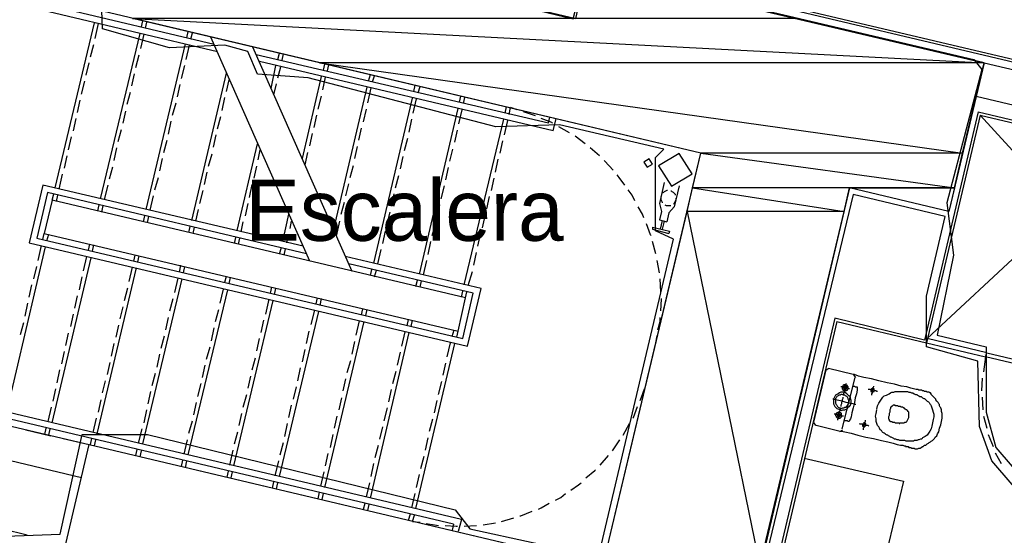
# Model space of a CAD drawing. Header units: feet. Extents: x -79 to 198, y -22 to 181.
# Tile 123 of 164: x 96 to 115, y 105 to 115. Entities that reach past the tile are written whole.
import ezdxf
from ezdxf.enums import TextEntityAlignment as Align

# ---------------------------------------------------------------- set-up
doc = ezdxf.new("R2010")
doc.units = ezdxf.units.FT
for name, color, linetype in [('A-AREA-COMUN', 252, 'CONTINUOUS'), ('A-AREA-UNIDAD', 30, 'CONTINUOUS'), ('A-LINEA', 7, 'CONTINUOUS'), ('A-MURO-CONCRETO', 8, 'CONTINUOUS'), ('A-NOMBRE-ESPACIO', 2, 'CONTINUOUS')]:
    doc.layers.add(name, color=color, linetype=linetype)

msp = doc.modelspace()

# ---------------------------------------------------------------- linework, layer by layer
at = {"layer": 'A-AREA-COMUN'}
msp.add_lwpolyline([(94.848, 104.7644), (96.448, 104.8178), (96.88, 106.7733), (98.16, 106.7733), (104.192, 105.2978), (104.48, 104.9244), (107.008, 104.3733), (108.48, 110.6133), (108.128, 110.7733), (108.128, 112.2133), (108.288, 112.3733), (106.24, 112.8533), (104.992, 112.8178), (101.312, 113.7778), (100.32, 113.8489), (100.128, 114.2933), (99.68, 114.4178), (98.592, 114.3644), (97.28, 114.7378), (97.152, 118.2044)], dxfattribs=at)
at = {"layer": 'A-AREA-UNIDAD'}
for points in [[(93.248, 123.0044), (98.528, 121.7244), (98.528, 120.7644), (98.272, 119.8578), (98.72, 119.6978), (98.72, 118.5244), (97.952, 118.4889), (97.728, 116.8889), (97.888, 117.0133), (106.512, 114.9333), (106.72, 115.7333), (106.912, 115.8933), (114.368, 114.1333), (114.528, 113.9378), (113.84, 111.3244), (113.968, 110.2933), (113.648, 108.7289), (114.608, 108.4978), (114.608, 107.2178), (114.8, 106.5244), (115.76, 105.4044)], [(115.52, 105.3333), (114.72, 106.2578), (114.48, 106.9333), (114.448, 108.2133), (113.44, 108.4978), (113.44, 109.4933), (113.808, 111.0578), (112, 111.4844), (109.632, 101.6533), (108.56, 101.6533), (99.6, 103.8044), (98.272, 103.8933), (95.12, 104.6578), (94, 99.8578), (92.832, 99.7333), (81.92, 102.3289), (80.08, 101.2089), (79.04, 101.2089), (78.8, 102.0089), (78.24, 101.6533)]]:
    msp.add_lwpolyline(points, dxfattribs=at)
at = {"layer": 'A-LINEA'}
for p, q in [((137.1067, 108.8844), (106.52, 116.1244)), ((106.5867, 116.1644), (137.0933, 108.9378)), ((99.4667, 114.4311), (96.3733, 115.1644)), ((99.5333, 114.2844), (96.2267, 115.0711)), ((96.3467, 111.6178), (97.12, 114.8578)), ((97.1333, 114.5511), (97.2, 114.8444)), ((98.04, 114.7778), (98.0667, 114.8978)), ((98.12, 114.7511), (98.1467, 114.8711)), ((97.24, 111.4044), (98.0133, 114.6444)), ((98.0267, 114.3511), (98.0933, 114.6311)), ((98.9333, 114.5644), (98.96, 114.6844)), ((99.0133, 114.5378), (99.04, 114.6578)), ((101.3467, 110.1778), (99.4, 114.5778)), ((97.04, 114.1911), (97.1067, 114.4311)), ((98.1333, 111.1911), (98.9067, 114.4444)), ((98.92, 114.1378), (98.9867, 114.4178)), ((102.1733, 109.9778), (100.2267, 114.3778)), ((97.9333, 113.9778), (98, 114.2311)), ((106.0267, 112.8844), (100.2933, 114.2311)), ((100.72, 114.1378), (100.7467, 114.2578)), ((100.8, 114.1244), (100.8267, 114.2444)), ((96.96, 113.8311), (97.0133, 114.0711)), ((98.8267, 113.7644), (98.8933, 114.0178)), ((106.12, 112.7378), (100.36, 114.0978)), ((100.5867, 113.5644), (100.68, 114.0178)), ((100.72, 113.7778), (100.7733, 113.9911)), ((101.6133, 113.9244), (101.64, 114.0444)), ((101.6933, 113.9111), (101.72, 114.0311)), ((114.5733, 114.0711), (122.1467, 112.2844)), ((97.8533, 113.6178), (97.9067, 113.8578)), ((99.0267, 110.9778), (99.7067, 113.8711)), ((101.2, 112.1911), (101.5733, 113.8044)), ((101.6, 113.5378), (101.6533, 113.7911)), ((102.4933, 113.7111), (102.5333, 113.8444)), ((102.5733, 113.6978), (102.6133, 113.8178)), ((96.8667, 113.4578), (96.9333, 113.7111)), ((98.7467, 113.4044), (98.8, 113.6444)), ((99.7067, 113.5111), (99.76, 113.7378)), ((100.64, 113.4444), (100.6933, 113.6578)), ((101.8133, 110.8044), (102.4667, 113.5911)), ((102.48, 113.2844), (102.5467, 113.5778)), ((103.3867, 113.5111), (103.4133, 113.6311)), ((103.4667, 113.4844), (103.5067, 113.6044)), ((97.76, 113.2578), (97.8267, 113.4978)), ((99.6267, 113.1378), (99.68, 113.3911)), ((101.5067, 113.1644), (101.5733, 113.4178)), ((102.6, 110.1378), (103.36, 113.3778)), ((104.28, 113.2978), (104.3067, 113.4178)), ((104.36, 113.2711), (104.3867, 113.3911)), ((114.4133, 113.4178), (122, 111.6311)), ((96.7867, 113.0978), (96.84, 113.3378)), ((98.6533, 113.0444), (98.72, 113.2844)), ((103.3733, 113.0844), (103.44, 113.3644)), ((103.4933, 109.9244), (104.2533, 113.1778)), ((105.1733, 113.0844), (105.2, 113.2044)), ((105.2533, 113.0578), (105.28, 113.1911)), ((105.4133, 113.1511), (105.28, 113.1911)), ((97.68, 112.8844), (97.7333, 113.1244)), ((99.5333, 112.7778), (99.6, 113.0178)), ((101.4267, 112.8044), (101.48, 113.0444)), ((102.4, 112.9111), (102.4533, 113.1644)), ((104.2667, 112.8711), (104.3333, 113.1511)), ((106.0267, 112.8844), (106.0533, 113.0044)), ((114.4933, 113.0444), (113.44, 108.5778)), ((116.08, 111.2978), (114.4933, 113.0444)), ((114.4933, 113.0444), (118.4133, 112.1111)), ((96.7067, 112.7378), (96.76, 112.9778)), ((98.5733, 112.6711), (98.6267, 112.9244)), ((102.3067, 112.5511), (102.36, 112.7911)), ((103.2933, 112.7111), (103.3467, 112.9644)), ((104.3733, 109.7111), (105.1467, 112.9644)), ((105.16, 112.6578), (105.2267, 112.9378)), ((106.12, 112.7378), (106.1733, 112.9778)), ((106.44, 112.6978), (106.2267, 112.8178)), ((96.6133, 112.3644), (96.6667, 112.6178)), ((97.5867, 112.5244), (97.6533, 112.7644)), ((99.4533, 112.4178), (99.5067, 112.6578)), ((101.3467, 112.4444), (101.4, 112.6844)), ((104.1867, 112.5111), (104.24, 112.7511)), ((106.7467, 112.4844), (106.5467, 112.6311)), ((97.5067, 112.1511), (97.56, 112.4044)), ((98.48, 112.3111), (98.5467, 112.5511)), ((99.92, 110.7778), (100.32, 112.4844)), ((102.2267, 112.1911), (102.28, 112.4311)), ((103.2, 112.3511), (103.2667, 112.5911)), ((105.08, 112.2978), (105.1333, 112.5378)), ((107.0267, 112.2444), (106.84, 112.4044)), ((96.5333, 112.0044), (96.5867, 112.2444)), ((99.36, 112.0444), (99.4267, 112.2844)), ((100.3333, 112.1644), (100.3733, 112.3644)), ((101.2533, 112.0711), (101.3067, 112.3111)), ((103.12, 111.9911), (103.1733, 112.2311)), ((104.0933, 112.1378), (104.1467, 112.3778)), ((97.4133, 111.7911), (97.48, 112.0311)), ((98.4, 111.9511), (98.4533, 112.1911)), ((100.2533, 111.8044), (100.3067, 112.0444)), ((102.1333, 111.8178), (102.2, 112.0578)), ((104.0133, 111.7778), (104.0667, 112.0178)), ((104.9867, 111.9244), (105.04, 112.1778)), ((96.4267, 111.5911), (96.4933, 111.8844)), ((99.28, 111.6844), (99.3333, 111.9244)), ((103.0267, 111.6178), (103.0933, 111.8578)), ((97.32, 111.3911), (97.3867, 111.6711)), ((98.3067, 111.5778), (98.3733, 111.8178)), ((100.16, 111.4311), (100.2133, 111.6844)), ((102.0533, 111.4578), (102.1067, 111.6978)), ((103.92, 111.4044), (103.9867, 111.6578)), ((104.9067, 111.5644), (104.96, 111.8044)), ((108.2933, 111.7244), (108.2, 111.3111)), ((96.2933, 111.3778), (96.32, 111.4978)), ((96.3733, 111.3511), (96.4, 111.4711)), ((98.2133, 111.1778), (98.28, 111.4578)), ((99.1867, 111.3111), (99.2533, 111.5644)), ((102.9467, 111.2578), (103, 111.4978)), ((104.8133, 111.2044), (104.8667, 111.4444)), ((97.1867, 111.1644), (97.2133, 111.2844)), ((97.2667, 111.1378), (97.2933, 111.2711)), ((100.08, 111.0711), (100.1333, 111.3111)), ((101.96, 111.0978), (102.0267, 111.3378)), ((103.84, 111.0444), (103.8933, 111.2844)), ((98.08, 110.9511), (98.1067, 111.0711)), ((98.16, 110.9378), (98.1867, 111.0578)), ((99.1067, 110.9644), (99.16, 111.1911)), ((100.8133, 110.5644), (100.9333, 111.0978)), ((102.8533, 110.8844), (102.92, 111.1378)), ((104.7333, 110.8311), (104.7867, 111.0711)), ((108.3867, 111.1244), (108.3467, 110.9511)), ((100, 110.7511), (100.04, 110.9511)), ((100.96, 110.8178), (100.9867, 110.9644)), ((101.8667, 110.6711), (101.9333, 110.9644)), ((103.7467, 110.6844), (103.8133, 110.9244)), ((108.2, 110.9911), (108.3467, 110.9511)), ((108.2533, 110.9778), (108.2133, 110.8044)), ((108.2933, 110.9644), (108.2533, 110.8044)), ((113.4533, 108.6578), (116.0133, 111.0444)), ((96.1067, 110.6044), (96.1333, 110.7244)), ((96.1867, 110.5778), (96.2267, 110.7111)), ((98.9733, 110.7378), (99, 110.8578)), ((99.0533, 110.7244), (99.08, 110.8444)), ((100.8933, 110.5378), (100.9333, 110.6978)), ((102.7733, 110.5244), (102.8267, 110.7644)), ((104.64, 110.4711), (104.6933, 110.7111)), ((96.0133, 110.1911), (96.08, 110.4844)), ((97, 110.3911), (97.0267, 110.5111)), ((97.08, 110.3778), (97.1067, 110.4978)), ((99.8667, 110.5244), (99.8933, 110.6444)), ((99.9467, 110.5111), (99.9733, 110.6311)), ((103.6667, 110.3111), (103.72, 110.5644)), ((108.1333, 110.3244), (108.0667, 110.5644)), ((95.4, 107.2178), (96.16, 110.4578)), ((97.8933, 110.1778), (97.92, 110.2978)), ((97.9733, 110.1644), (98, 110.2844)), ((100.7467, 110.3244), (100.7867, 110.4444)), ((100.84, 110.2978), (100.8667, 110.4178)), ((102.68, 110.1244), (102.7467, 110.4044)), ((104.56, 110.0978), (104.6133, 110.3511)), ((96.2933, 107.0044), (97.0533, 110.2444)), ((96.9067, 109.9911), (96.9733, 110.2711)), ((98.7867, 109.9644), (98.8133, 110.0978)), ((103.5733, 109.9111), (103.64, 110.1911)), ((108.2, 109.9511), (108.16, 110.1911)), ((95.9333, 109.8311), (95.9867, 110.0711)), ((97.1733, 106.7911), (97.9467, 110.0444)), ((97.8, 109.7778), (97.8667, 110.0578)), ((98.8667, 109.9511), (98.8933, 110.0711)), ((102.5333, 109.8978), (102.56, 110.0178)), ((102.6133, 109.8711), (102.6533, 110.0044)), ((104.4533, 109.6978), (104.5333, 109.9778)), ((95.84, 109.4711), (95.8933, 109.7111)), ((96.8267, 109.6178), (96.88, 109.8711)), ((98.0667, 106.5911), (98.84, 109.8311)), ((98.6933, 109.5644), (98.76, 109.8444)), ((99.68, 109.7644), (99.7067, 109.8844)), ((99.76, 109.7378), (99.7867, 109.8578)), ((103.4267, 109.6844), (103.4533, 109.8044)), ((103.5067, 109.6711), (103.5333, 109.7911)), ((108.2267, 109.5778), (108.2133, 109.8311)), ((97.7067, 109.4044), (97.7733, 109.6578)), ((98.96, 106.3778), (99.7333, 109.6178)), ((99.5867, 109.3511), (99.6533, 109.6311)), ((100.5733, 109.5511), (100.6, 109.6711)), ((100.6533, 109.5244), (100.68, 109.6444)), ((104.32, 109.4711), (104.3467, 109.5911)), ((104.4, 109.4578), (104.4267, 109.5778)), ((95.76, 109.0978), (95.8133, 109.3511)), ((96.7333, 109.2578), (96.7867, 109.4978)), ((98.6, 109.2044), (98.6667, 109.4444)), ((99.8533, 106.1644), (100.6267, 109.4044)), ((100.48, 109.1378), (100.5467, 109.4311)), ((101.4667, 109.3378), (101.4933, 109.4578)), ((101.5467, 109.3111), (101.5733, 109.4444)), ((96.6533, 108.8978), (96.7067, 109.1378)), ((97.6267, 109.0444), (97.68, 109.2844)), ((99.4933, 108.9911), (99.56, 109.2311)), ((100.7467, 105.9511), (101.52, 109.1911)), ((101.3733, 108.9378), (101.44, 109.2178)), ((102.36, 109.1244), (102.3867, 109.2444)), ((102.44, 109.1111), (102.4667, 109.2311)), ((95.6667, 108.7378), (95.7333, 108.9778)), ((98.52, 108.8311), (98.5733, 109.0711)), ((100.3867, 108.7778), (100.44, 109.0178)), ((101.64, 105.7378), (102.4133, 108.9911)), ((102.2533, 108.7244), (102.32, 109.0044)), ((103.2533, 108.9111), (103.28, 109.0311)), ((103.3333, 108.8978), (103.36, 109.0178)), ((111.64, 109.0578), (109.8533, 101.4844)), ((111.68, 108.9911), (109.92, 101.5244)), ((111.68, 108.9911), (113.44, 108.5778)), ((96.56, 108.5244), (96.6133, 108.7644)), ((97.5467, 108.6844), (97.6, 108.9244)), ((99.4133, 108.6178), (99.4667, 108.8711)), ((101.28, 108.5644), (101.3333, 108.8044)), ((102.5333, 105.5244), (103.2933, 108.7778)), ((103.1467, 108.5111), (103.2133, 108.7911)), ((104.1333, 108.6978), (104.1733, 108.8311)), ((104.2267, 108.6844), (104.2533, 108.8044)), ((97.4533, 108.3111), (97.5067, 108.5644)), ((98.4267, 108.4711), (98.4933, 108.7111)), ((100.3067, 108.4178), (100.36, 108.6578)), ((102.1733, 108.3511), (102.2267, 108.6044)), ((103.4267, 105.3244), (104.1867, 108.5644)), ((104.04, 108.2978), (104.1067, 108.5778)), ((108.1333, 108.5778), (108.16, 108.7111)), ((113.4933, 108.6044), (113.4933, 108.6044)), ((96.48, 108.1644), (96.5333, 108.4044)), ((98.3467, 108.0978), (98.4, 108.3511)), ((99.32, 108.2578), (99.3867, 108.4978)), ((101.2, 108.2044), (101.2533, 108.4444)), ((103.0667, 108.1378), (103.12, 108.3911)), ((114.5733, 108.3511), (114.5733, 108.3511)), ((97.3733, 107.9511), (97.4267, 108.1911)), ((100.2133, 108.0444), (100.28, 108.2844)), ((102.08, 107.9911), (102.1467, 108.2311)), ((103.96, 107.9378), (104.0133, 108.1778)), ((114.6, 108.2978), (114.56, 108.0044)), ((114.6533, 108.3244), (114.6533, 108.3244)), ((96.3867, 107.7911), (96.44, 108.0444)), ((98.2533, 107.7378), (98.32, 107.9778)), ((99.24, 107.8978), (99.2933, 108.1378)), ((101.1067, 107.8311), (101.16, 108.0844)), ((102.9733, 107.7778), (103.04, 108.0178)), ((111.4667, 108.0444), (111.2267, 107.0178)), ((111.5241, 108.0699), (111.4679, 108.0352)), ((112, 107.9511), (111.52, 108.0711)), ((97.28, 107.5911), (97.3333, 107.8311)), ((99.1467, 107.5244), (99.2133, 107.7778)), ((100.1333, 107.6844), (100.1867, 107.9244)), ((102, 107.6311), (102.0533, 107.8711)), ((103.8667, 107.5644), (103.9333, 107.8178)), ((107.9467, 107.7911), (107.9733, 107.9244)), ((111.7867, 106.8844), (112.04, 107.8978)), ((112.0521, 107.8937), (112.0174, 107.9499)), ((114.5333, 107.8844), (114.52, 107.6311)), ((96.3067, 107.4311), (96.36, 107.6711)), ((98.1733, 107.3778), (98.2267, 107.6178)), ((101.0267, 107.4711), (101.08, 107.7111)), ((102.8933, 107.4178), (102.9467, 107.6578)), ((104.32, 105.1111), (94.4267, 107.4444)), ((97.2, 107.2178), (97.2533, 107.4578)), ((99.0667, 107.1644), (99.12, 107.4044)), ((100.04, 107.3111), (100.1067, 107.5644)), ((101.92, 107.2578), (101.9733, 107.4978)), ((103.7867, 107.2044), (103.84, 107.4444)), ((114.5333, 107.5111), (114.5467, 107.2578)), ((104.16, 105.0178), (94.52, 107.2978)), ((96.2133, 107.0311), (96.28, 107.3111)), ((98.0933, 107.0044), (98.1467, 107.2578)), ((99.96, 106.9511), (100.0133, 107.1911)), ((100.9333, 107.1111), (100.9867, 107.3511)), ((102.8, 107.0444), (102.8667, 107.2978)), ((97.0933, 106.8178), (97.16, 107.0978)), ((98.9733, 106.8044), (99.04, 107.0444)), ((101.8267, 106.8978), (101.88, 107.1378)), ((103.6933, 106.8444), (103.76, 107.0844)), ((111.2279, 107.0085), (111.2626, 106.9524)), ((114.56, 107.1378), (114.6267, 106.8978)), ((95.7733, 106.8711), (96.2667, 106.7511)), ((96.1467, 106.7778), (96.1733, 106.8978)), ((96.2267, 106.7644), (96.2533, 106.8844)), ((97.9867, 106.6044), (98.0533, 106.8844)), ((99.8667, 106.5911), (99.9333, 106.8311)), ((100.8533, 106.7378), (100.9067, 106.9911)), ((102.72, 106.6844), (102.7733, 106.9244)), ((107.4933, 106.7644), (107.6133, 106.9911)), ((111.2533, 106.9644), (111.7467, 106.8444)), ((111.7426, 106.8324), (111.7987, 106.867)), ((96.5067, 106.6978), (97.0133, 106.5778)), ((97.04, 106.5778), (97.0667, 106.6978)), ((97.12, 106.5511), (97.1467, 106.6711)), ((98.88, 106.3911), (98.9467, 106.6711)), ((100.76, 106.3778), (100.8267, 106.6178)), ((101.7467, 106.5244), (101.8, 106.7778)), ((103.6133, 106.4711), (103.6667, 106.7111)), ((107.28, 106.4578), (107.4267, 106.6711)), ((114.6533, 106.7778), (114.7467, 106.5378)), ((97.9333, 106.3644), (97.96, 106.4844)), ((98.0133, 106.3378), (98.04, 106.4578)), ((99.7733, 106.1778), (99.84, 106.4711)), ((102.6267, 106.3244), (102.6933, 106.5644)), ((114.7867, 106.4178), (114.9067, 106.2044)), ((98.8267, 106.1511), (98.8533, 106.2711)), ((98.9067, 106.1244), (98.9333, 106.2578)), ((100.6667, 105.9644), (100.7333, 106.2578)), ((101.6533, 106.1644), (101.7067, 106.4044)), ((103.52, 106.1111), (103.5867, 106.3511)), ((107.04, 106.1778), (107.2, 106.3644)), ((111.04, 106.3111), (112.9867, 105.8578)), ((99.72, 105.9378), (99.7467, 106.0578)), ((99.8, 105.9244), (99.8267, 106.0444)), ((101.56, 105.7644), (101.6267, 106.0444)), ((102.5467, 105.9511), (102.6, 106.2044)), ((100.6133, 105.7244), (100.64, 105.8444)), ((103.44, 105.7378), (103.4933, 105.9911)), ((112.9867, 105.8578), (111.8533, 101.0711)), ((100.6933, 105.7111), (100.72, 105.8311)), ((101.5067, 105.5111), (101.5333, 105.6444)), ((102.4533, 105.5511), (102.52, 105.8311)), ((101.5867, 105.4978), (101.6133, 105.6178)), ((103.3467, 105.3378), (103.4133, 105.6178)), ((102.4, 105.3111), (102.4267, 105.4311)), ((102.48, 105.2844), (102.5067, 105.4044)), ((103.28, 105.0978), (103.32, 105.2178)), ((103.36, 105.0711), (103.4, 105.1911)), ((103.36, 105.0711), (103.5067, 105.0578)), ((104.32, 105.1111), (104.2533, 104.8711)), ((105.1067, 105.0711), (105.3467, 105.1378)), ((95.32, 104.9244), (95.8, 104.8044)), ((104.16, 105.0178), (104.1333, 104.8978)), ((104.3733, 104.9778), (104.6133, 104.9911)), ((104.7467, 105.0044), (104.9867, 105.0444))]:
    msp.add_line(p, q, dxfattribs=at)
for points in [[(97.7333, 117.0311), (106.56, 114.9378), (106.7867, 115.9111), (114.5733, 114.0711), (113.88, 111.1511), (111.9333, 111.6178), (109.56, 101.5511), (96.56, 104.6311), (97.0133, 106.5778), (107.0933, 104.1911), (109.0133, 112.2978), (97.28, 115.0844), (97.7333, 117.0311)], [(105.7733, 113.0311), (105.6933, 113.0578), (105.5333, 113.1111)], [(114.4533, 113.1111), (113.4, 108.6311), (111.64, 109.0578)], [(114.4533, 113.1111), (118.48, 112.1511), (116.4267, 103.4711)], [(106.1067, 112.8844), (106.0933, 112.8978), (105.88, 112.9778)], [(108.1825, 112.0494), (108.4381, 111.6532), (108.8442, 111.8928), (108.5885, 112.289), (108.1825, 112.0494)], [(107.2933, 111.9644), (107.1333, 112.1378), (107.12, 112.1511)], [(107.8957, 112.1244), (107.96, 112.0201), (108.0643, 112.0845), (108, 112.1888), (107.8957, 112.1244)], [(107.52, 111.6711), (107.4133, 111.8178), (107.3733, 111.8711)], [(101.2133, 110.4711), (96.1067, 111.6711), (95.84, 110.5378), (104.44, 108.5111), (104.7067, 109.6444), (102.04, 110.2711)], [(108.5867, 111.6578), (108.4933, 111.2444), (108.3867, 111.1244)], [(101.28, 110.3244), (96.2, 111.5244), (95.9867, 110.6311), (104.3467, 108.6578), (104.5467, 109.5511), (102.1067, 110.1244)], [(107.72, 111.3644), (107.6667, 111.4711), (107.5867, 111.5778)], [(108.2267, 111.4444), (108.2267, 111.4178), (108.2267, 111.3911), (108.24, 111.3644), (108.2533, 111.3378), (108.2533, 111.3244)], [(108.36, 111.5644), (108.3467, 111.5644), (108.32, 111.5511), (108.2933, 111.5378), (108.28, 111.5244), (108.2533, 111.5111)], [(108.52, 111.4711), (108.52, 111.4844), (108.5067, 111.4978), (108.48, 111.5244), (108.4533, 111.5378), (108.44, 111.5511), (108.4267, 111.5511)], [(104.2533, 108.8044), (104.4, 109.4578), (96.2933, 111.3778), (96.1333, 110.7244), (104.2533, 108.8044)], [(108.2, 111.3111), (108.24, 111.1511), (108.2, 110.9911)], [(108.3067, 111.2844), (108.3333, 111.2711), (108.36, 111.2711), (108.4, 111.2711), (108.4267, 111.2711)], [(108.48, 111.2978), (108.4933, 111.3111), (108.5067, 111.3378), (108.52, 111.3644), (108.5333, 111.3911), (108.5333, 111.4178)], [(107.8933, 111.0311), (107.8667, 111.0978), (107.7867, 111.2444)], [(108.04, 110.6844), (108.0267, 110.6978), (107.9467, 110.9111)], [(108.0667, 110.8444), (108.4, 110.7644), (108.3867, 110.7244)], [(108.0667, 110.8444), (108.0667, 110.8044), (108.3867, 110.7244)], [(108.2267, 109.2044), (108.24, 109.4311), (108.24, 109.4444)], [(108.1733, 108.8311), (108.2133, 108.9911), (108.2133, 109.0711)], [(113.44, 108.5778), (114.6, 108.2978), (114.6267, 108.3778), (113.4533, 108.6578), (113.44, 108.5778)], [(114.6267, 108.3778), (117.3867, 107.7244), (117.36, 107.6444), (114.6, 108.2978), (114.6267, 108.3778)], [(111.7467, 106.8444), (111.7733, 106.8444), (111.84, 106.8311), (111.96, 106.8044), (112.0933, 106.7644), (112.2533, 106.7244), (112.4, 106.6978), (112.56, 106.6578), (112.68, 106.6311), (112.7867, 106.6044), (112.8667, 106.5778), (112.9333, 106.5644), (112.9733, 106.5644), (113, 106.5511), (113.0267, 106.5511), (113.0267, 106.5378), (113.04, 106.5378), (113.0533, 106.5378), (113.0667, 106.5378), (113.08, 106.5378), (113.0933, 106.5244), (113.1067, 106.5244), (113.12, 106.5244), (113.1333, 106.5244), (113.1467, 106.5111), (113.1733, 106.5111), (113.1867, 106.5111), (113.2, 106.5111), (113.2133, 106.4978), (113.2267, 106.4978), (113.24, 106.4978), (113.2533, 106.4978), (113.2667, 106.4978), (113.2933, 106.5111), (113.3067, 106.5111), (113.32, 106.5111), (113.3333, 106.5244), (113.36, 106.5378), (113.3733, 106.5378), (113.3867, 106.5511), (113.4, 106.5644), (113.4267, 106.5644), (113.44, 106.5778), (113.4533, 106.5911), (113.48, 106.6044), (113.4933, 106.6178), (113.52, 106.6311), (113.5333, 106.6444), (113.56, 106.6578), (113.5733, 106.6711), (113.6, 106.6978), (113.6133, 106.7244), (113.64, 106.7511), (113.6533, 106.7911), (113.68, 106.8311), (113.6933, 106.8978), (113.72, 106.9644), (113.7333, 107.0311), (113.7467, 107.0978), (113.7467, 107.1511), (113.7467, 107.1911), (113.7333, 107.2311), (113.7333, 107.2578), (113.72, 107.2978), (113.7067, 107.3111), (113.6933, 107.3378), (113.6933, 107.3644), (113.68, 107.3778), (113.6667, 107.4044), (113.6533, 107.4178), (113.64, 107.4311), (113.6267, 107.4578), (113.6267, 107.4711), (113.6133, 107.4844), (113.6, 107.4978), (113.5867, 107.5111), (113.5733, 107.5244), (113.56, 107.5378), (113.5467, 107.5511), (113.5333, 107.5644), (113.5333, 107.5778), (113.52, 107.5911), (113.5067, 107.5911), (113.4933, 107.6044), (113.4667, 107.6044), (113.4533, 107.6044), (113.44, 107.6178), (113.4267, 107.6178), (113.4133, 107.6178), (113.4, 107.6178), (113.3867, 107.6311), (113.3733, 107.6311), (113.36, 107.6311), (113.3467, 107.6444), (113.3333, 107.6444), (113.32, 107.6444), (113.3067, 107.6444), (113.2933, 107.6444), (113.28, 107.6578), (113.2667, 107.6578), (113.24, 107.6578), (113.1867, 107.6711), (113.1333, 107.6844), (113.0533, 107.7111), (112.9467, 107.7244), (112.8133, 107.7644), (112.6667, 107.7911), (112.5067, 107.8311), (112.36, 107.8711), (112.2133, 107.8978), (112.1067, 107.9244), (112.0267, 107.9511), (112, 107.9511)], [(111.8667, 107.7778), (111.8533, 107.7511), (111.8533, 107.7244), (111.84, 107.6844), (111.84, 107.6444), (111.8267, 107.6178), (111.8133, 107.5778), (111.8133, 107.5644), (111.8133, 107.5511)], [(107.8267, 107.4444), (107.8533, 107.5111), (107.9067, 107.6711)], [(111.96, 107.3911), (111.96, 107.4178), (111.96, 107.4444), (111.9467, 107.4844), (111.9467, 107.5111), (111.92, 107.5378), (111.9067, 107.5511), (111.88, 107.5778), (111.8533, 107.5911), (111.8267, 107.6044), (111.7867, 107.6044), (111.76, 107.6044), (111.7333, 107.5911), (111.7067, 107.5778), (111.68, 107.5644), (111.6533, 107.5511), (111.64, 107.5244), (111.6267, 107.4978), (111.6133, 107.4711), (111.6133, 107.4311), (111.6133, 107.4044), (111.6133, 107.3778), (111.6267, 107.3511), (111.64, 107.3244), (111.6667, 107.2978), (111.68, 107.2844), (111.72, 107.2711), (111.7467, 107.2578), (111.7733, 107.2444), (111.8, 107.2578), (111.84, 107.2578), (111.8667, 107.2711), (111.8933, 107.2844), (111.9067, 107.3111), (111.9333, 107.3244), (111.9467, 107.3511), (111.96, 107.3911)], [(111.9333, 107.6711), (111.92, 107.6711), (111.8933, 107.6844), (111.8667, 107.6844), (111.84, 107.6978), (111.8, 107.6978), (111.7867, 107.7111), (111.76, 107.7111)], [(111.9067, 107.6844), (111.9067, 107.6978), (111.9067, 107.7111), (111.8933, 107.7244), (111.8933, 107.7378), (111.88, 107.7378), (111.8667, 107.7511), (111.8533, 107.7511), (111.84, 107.7511), (111.8267, 107.7511), (111.8133, 107.7511), (111.8133, 107.7378), (111.8, 107.7378), (111.8, 107.7244), (111.7867, 107.7111), (111.7867, 107.6978), (111.7867, 107.6844), (111.7867, 107.6711), (111.8, 107.6578), (111.8, 107.6444), (111.8133, 107.6444), (111.8267, 107.6311), (111.84, 107.6311), (111.8533, 107.6311), (111.8667, 107.6311), (111.8667, 107.6444), (111.88, 107.6444), (111.8933, 107.6444), (111.8933, 107.6578), (111.9067, 107.6711), (111.9067, 107.6844)], [(111.88, 107.6844), (111.88, 107.6978), (111.88, 107.7111), (111.8667, 107.7111), (111.8667, 107.7244), (111.8533, 107.7244), (111.84, 107.7244), (111.8267, 107.7244), (111.8267, 107.7111), (111.8133, 107.7111), (111.8133, 107.6978), (111.8133, 107.6844), (111.8267, 107.6711), (111.8267, 107.6578), (111.84, 107.6578), (111.8533, 107.6578), (111.8667, 107.6711), (111.88, 107.6844)], [(111.9867, 107.7244), (112, 107.7244), (112.0267, 107.7244), (112.04, 107.7111), (112.0533, 107.7111), (112.0667, 107.7111), (112.08, 107.7111), (112.08, 107.6978), (112.08, 107.6844), (112.08, 107.6711), (112.08, 107.6444), (112.0667, 107.5778), (112.04, 107.4978), (112.0267, 107.4044), (112, 107.2978), (111.9733, 107.2044), (111.96, 107.1244), (111.9467, 107.0844), (111.9333, 107.0578), (111.9333, 107.0444), (111.92, 107.0311), (111.9067, 107.0311), (111.8933, 107.0444), (111.88, 107.0444), (111.8667, 107.0444), (111.8533, 107.0444), (111.84, 107.0444), (111.84, 107.0578)], [(112.48, 107.6178), (112.4667, 107.6178), (112.4533, 107.6311), (112.4267, 107.6311), (112.4, 107.6444), (112.3733, 107.6444), (112.3333, 107.6578), (112.32, 107.6578), (112.2933, 107.6578)], [(112.4133, 107.6311), (112.4133, 107.6444), (112.4133, 107.6578), (112.4133, 107.6711), (112.4, 107.6711), (112.3867, 107.6844), (112.3733, 107.6844), (112.3733, 107.6711), (112.36, 107.6711), (112.3467, 107.6578), (112.3467, 107.6444), (112.3467, 107.6311), (112.3467, 107.6178), (112.36, 107.6178), (112.3733, 107.6044), (112.3867, 107.6044), (112.4, 107.6178), (112.4133, 107.6178), (112.4133, 107.6311)], [(112.4, 107.7244), (112.4, 107.7111), (112.3867, 107.6844), (112.3867, 107.6578), (112.3733, 107.6311), (112.3733, 107.5911), (112.36, 107.5778), (112.36, 107.5511)], [(112.4667, 107.2711), (112.48, 107.3378), (112.5067, 107.3911), (112.5333, 107.4311), (112.56, 107.4711), (112.5867, 107.5111), (112.6133, 107.5378), (112.6533, 107.5511), (112.68, 107.5644), (112.7067, 107.5778), (112.7333, 107.5911), (112.76, 107.6044), (112.7733, 107.6044), (112.8, 107.6044), (112.8267, 107.6178), (112.84, 107.6178), (112.8667, 107.6178), (112.88, 107.6178), (112.9067, 107.6178), (112.92, 107.6178), (112.9467, 107.6178), (112.9733, 107.6178), (112.9867, 107.6178), (113.0133, 107.6178), (113.04, 107.6178), (113.0667, 107.6178), (113.0933, 107.6044), (113.12, 107.6044), (113.1467, 107.5911), (113.1733, 107.5911), (113.2, 107.5778), (113.2267, 107.5644), (113.2533, 107.5644), (113.2667, 107.5511), (113.2933, 107.5378), (113.3067, 107.5244), (113.3333, 107.5244), (113.3467, 107.5111), (113.36, 107.4978), (113.3867, 107.4844), (113.4, 107.4844), (113.4133, 107.4711), (113.4267, 107.4578), (113.44, 107.4444), (113.4533, 107.4311), (113.48, 107.4178), (113.4933, 107.4044), (113.5067, 107.3778), (113.52, 107.3644), (113.5333, 107.3378), (113.5467, 107.2978), (113.56, 107.2578), (113.5733, 107.2178), (113.5867, 107.1778), (113.5867, 107.1244), (113.5733, 107.0711), (113.56, 107.0044), (113.5467, 106.9378), (113.5333, 106.8844), (113.5067, 106.8444), (113.48, 106.8044), (113.4533, 106.7644), (113.4133, 106.7378), (113.3867, 106.7244), (113.36, 106.7111), (113.3467, 106.6844), (113.32, 106.6844), (113.2933, 106.6711), (113.28, 106.6711), (113.2533, 106.6578), (113.24, 106.6578), (113.2267, 106.6578), (113.2, 106.6578), (113.1867, 106.6444), (113.16, 106.6444), (113.1467, 106.6444), (113.12, 106.6444), (113.1067, 106.6444), (113.08, 106.6444), (113.0533, 106.6444), (113.04, 106.6444), (113.0133, 106.6578), (112.9867, 106.6578), (112.9467, 106.6578), (112.92, 106.6578), (112.8933, 106.6711), (112.8667, 106.6711), (112.84, 106.6844), (112.8133, 106.6844), (112.8, 106.6978), (112.7733, 106.7111), (112.7467, 106.7244), (112.7333, 106.7244), (112.72, 106.7378), (112.6933, 106.7511), (112.68, 106.7644), (112.6667, 106.7644), (112.64, 106.7778), (112.6267, 106.7911), (112.6133, 106.8044), (112.5867, 106.8178), (112.5733, 106.8311), (112.56, 106.8578), (112.5333, 106.8711), (112.52, 106.8978), (112.5067, 106.9244), (112.48, 106.9511), (112.4667, 106.9911), (112.4533, 107.0311), (112.4533, 107.0844), (112.44, 107.1378), (112.4533, 107.1911), (112.4667, 107.2578)], [(112.0533, 107.3644), (112.04, 107.3644), (112, 107.3778), (111.9333, 107.3911), (111.8667, 107.4044), (111.7867, 107.4311), (111.72, 107.4444), (111.6533, 107.4578), (111.6133, 107.4711), (111.6, 107.4711)], [(111.92, 107.3911), (111.92, 107.4178), (111.92, 107.4444), (111.9067, 107.4711), (111.9067, 107.4844), (111.8933, 107.5111), (111.88, 107.5244), (111.8533, 107.5378), (111.84, 107.5511), (111.8133, 107.5511), (111.7867, 107.5644), (111.76, 107.5644), (111.7467, 107.5511), (111.72, 107.5511), (111.7067, 107.5378), (111.68, 107.5244), (111.6667, 107.4978), (111.6533, 107.4844), (111.6533, 107.4578), (111.6533, 107.4311), (111.6533, 107.4044), (111.6533, 107.3911), (111.6667, 107.3644), (111.68, 107.3511), (111.6933, 107.3244), (111.7067, 107.3111), (111.7333, 107.2978), (111.7467, 107.2978), (111.7733, 107.2844), (111.8, 107.2978), (111.8267, 107.2978), (111.84, 107.3111), (111.8667, 107.3111), (111.88, 107.3378), (111.8933, 107.3511), (111.9067, 107.3778), (111.92, 107.3911)], [(111.8, 107.5111), (111.8, 107.4978), (111.8, 107.4844), (111.7867, 107.4578), (111.7867, 107.4311), (111.7733, 107.4044), (111.7733, 107.3778), (111.76, 107.3511), (111.76, 107.3378), (111.76, 107.3244)], [(96.8667, 105.9244), (93.7467, 106.6711), (93.8933, 107.3111), (97.0133, 106.5778)], [(107.68, 107.0978), (107.6933, 107.1111), (107.7733, 107.3244)], [(111.7733, 107.1378), (111.7733, 107.1511), (111.7733, 107.1644), (111.7733, 107.1778), (111.7733, 107.1911), (111.76, 107.2044), (111.7467, 107.2044), (111.7467, 107.2178), (111.7333, 107.2178), (111.72, 107.2178), (111.7067, 107.2178), (111.6933, 107.2044), (111.68, 107.2044), (111.6667, 107.1911), (111.6667, 107.1778), (111.6667, 107.1644), (111.6533, 107.1644), (111.6533, 107.1511), (111.6667, 107.1378), (111.6667, 107.1244), (111.68, 107.1111), (111.6933, 107.0978), (111.7067, 107.0978), (111.72, 107.0978), (111.7333, 107.0978), (111.7467, 107.0978), (111.76, 107.1111), (111.7733, 107.1244), (111.7733, 107.1378)], [(111.7467, 107.2844), (111.7467, 107.2711), (111.7467, 107.2578), (111.7333, 107.2311), (111.72, 107.1911), (111.72, 107.1511), (111.7067, 107.1244), (111.7067, 107.0844), (111.6933, 107.0711), (111.6933, 107.0578)], [(111.7467, 107.1511), (111.7467, 107.1644), (111.7467, 107.1778), (111.7333, 107.1778), (111.7333, 107.1911), (111.72, 107.1911), (111.7067, 107.1911), (111.7067, 107.1778), (111.6933, 107.1778), (111.6933, 107.1644), (111.6933, 107.1511), (111.6933, 107.1378), (111.7067, 107.1244), (111.72, 107.1244), (111.7333, 107.1244), (111.7333, 107.1378), (111.7467, 107.1378), (111.7467, 107.1511)], [(112.6933, 107.0978), (112.6933, 107.0844), (112.7067, 107.0711), (112.7067, 107.0578), (112.7067, 107.0444), (112.72, 107.0444), (112.7333, 107.0311), (112.7467, 107.0311), (112.76, 107.0311), (112.7733, 107.0178), (112.7867, 107.0178), (112.8, 107.0178), (112.8133, 107.0178), (112.8267, 107.0044), (112.84, 107.0044), (112.8533, 107.0044), (112.8667, 107.0044), (112.88, 107.0044), (112.8933, 107.0044), (112.9067, 107.0044), (112.9067, 106.9911), (112.92, 106.9911), (112.92, 107.0044), (112.9333, 107.0044), (112.9467, 107.0044), (112.96, 107.0044), (112.9733, 107.0044), (112.9867, 107.0044), (113, 107.0044), (113.0133, 107.0178), (113.0267, 107.0178), (113.04, 107.0178), (113.0533, 107.0311), (113.0667, 107.0578), (113.08, 107.0844), (113.0933, 107.1111), (113.0933, 107.1511), (113.0933, 107.1778), (113.0933, 107.2044), (113.0933, 107.2178), (113.08, 107.2311), (113.0667, 107.2444), (113.0533, 107.2578), (113.04, 107.2578), (113.0267, 107.2711), (113.0133, 107.2711), (113.0133, 107.2844), (113, 107.2844), (113, 107.2978), (112.9867, 107.2978), (112.9733, 107.3111), (112.96, 107.3111), (112.9467, 107.3111), (112.9333, 107.3244), (112.92, 107.3244), (112.9067, 107.3244), (112.8933, 107.3244), (112.88, 107.3378), (112.8667, 107.3378), (112.8533, 107.3378), (112.84, 107.3378), (112.8267, 107.3378), (112.8267, 107.3511), (112.8133, 107.3511), (112.8, 107.3511), (112.7867, 107.3511), (112.7733, 107.3378), (112.76, 107.3244), (112.7467, 107.3244), (112.7467, 107.3111), (112.7333, 107.3111), (112.7333, 107.2978), (112.7333, 107.2844), (112.72, 107.2578), (112.72, 107.2178), (112.7067, 107.1911), (112.7067, 107.1511), (112.6933, 107.1244), (112.6933, 107.1111), (112.6933, 107.0978)], [(111.8133, 107.1378), (111.8, 107.1378), (111.7867, 107.1378), (111.76, 107.1511), (111.7333, 107.1511), (111.7067, 107.1644), (111.68, 107.1644), (111.6533, 107.1778), (111.64, 107.1778), (111.6267, 107.1778)], [(112.2533, 106.9511), (112.2533, 106.9644), (112.2533, 106.9778), (112.2533, 106.9911), (112.24, 106.9911), (112.2267, 106.9911), (112.2267, 107.0044), (112.2133, 107.0044), (112.2, 106.9911), (112.1867, 106.9778), (112.1867, 106.9644), (112.1867, 106.9511), (112.1867, 106.9378), (112.2, 106.9378), (112.2133, 106.9244), (112.2267, 106.9244), (112.24, 106.9378), (112.2533, 106.9511)], [(112.24, 107.0578), (112.24, 107.0444), (112.24, 107.0311), (112.2267, 107.0044), (112.2267, 106.9778), (112.2133, 106.9511), (112.2133, 106.9111), (112.2, 106.8978), (112.2, 106.8711)], [(112.3067, 106.9378), (112.2933, 106.9511), (112.2667, 106.9511), (112.24, 106.9644), (112.2133, 106.9644), (112.1733, 106.9778), (112.16, 106.9778), (112.1333, 106.9778), (112.1333, 106.9911)], [(106.76, 105.9244), (106.9333, 106.0711), (106.9467, 106.0844)], [(106.4667, 105.6844), (106.6133, 105.7911), (106.6667, 105.8311)], [(106.16, 105.4844), (106.2667, 105.5378), (106.36, 105.6178)], [(105.4667, 105.1778), (105.48, 105.1778), (105.7067, 105.2711)], [(105.8267, 105.3111), (105.88, 105.3378), (106.04, 105.4311)], [(103.6267, 105.0311), (103.7867, 105.0044), (103.8667, 104.9911)], [(104, 104.9911), (104.2133, 104.9778), (104.24, 104.9778)]]:
    msp.add_lwpolyline(points, dxfattribs=at)
at = {"layer": 'A-MURO-CONCRETO'}
for points in [[(110.9067, 114.9378), (97.8667, 114.9378), (114.5733, 114.0711), (110.9067, 114.9378)], [(97.8667, 114.9378), (114.5733, 114.0711), (101.5333, 114.0711), (97.8667, 114.9378), (97.8667, 114.9378)], [(114.5733, 114.0711), (101.5333, 114.0711), (114.1467, 112.2978), (114.5733, 114.0711)], [(101.5333, 114.0711), (114.1467, 112.2978), (109.0133, 112.2978), (101.5333, 114.0711), (101.5333, 114.0711)], [(109.0133, 112.2978), (113.9867, 111.6178), (108.8533, 111.6178), (109.0133, 112.2978), (109.0133, 112.2978)], [(114.1467, 112.2978), (109.0133, 112.2978), (113.9867, 111.6178), (114.1467, 112.2978)], [(108.8533, 111.6178), (111.8267, 111.1511), (108.7467, 111.1511), (108.8533, 111.6178), (108.8533, 111.6178)], [(111.9333, 111.6178), (108.8533, 111.6178), (111.8267, 111.1511), (111.9333, 111.6178)], [(111.9333, 111.6178), (113.9867, 111.6178), (113.88, 111.1511), (111.9333, 111.6178), (111.9333, 111.6178)], [(108.7467, 111.1511), (110.1733, 104.1911), (107.0933, 104.1911), (108.7467, 111.1511), (108.7467, 111.1511)], [(111.8267, 111.1511), (108.7467, 111.1511), (110.1733, 104.1911), (111.8267, 111.1511)], [(97.0133, 106.5778), (105.24, 104.6311), (96.56, 104.6311), (97.0133, 106.5778), (97.0133, 106.5778)]]:
    msp.add_lwpolyline(points, dxfattribs=at)

# ---------------------------------------------------------------- texts
at = {"layer": 'A-NOMBRE-ESPACIO'}
msp.add_text('Escalera', height=1.2, dxfattribs=at).set_placement((103.2, 110.5778), align=Align.CENTER)

doc.saveas('drawing.dxf')
